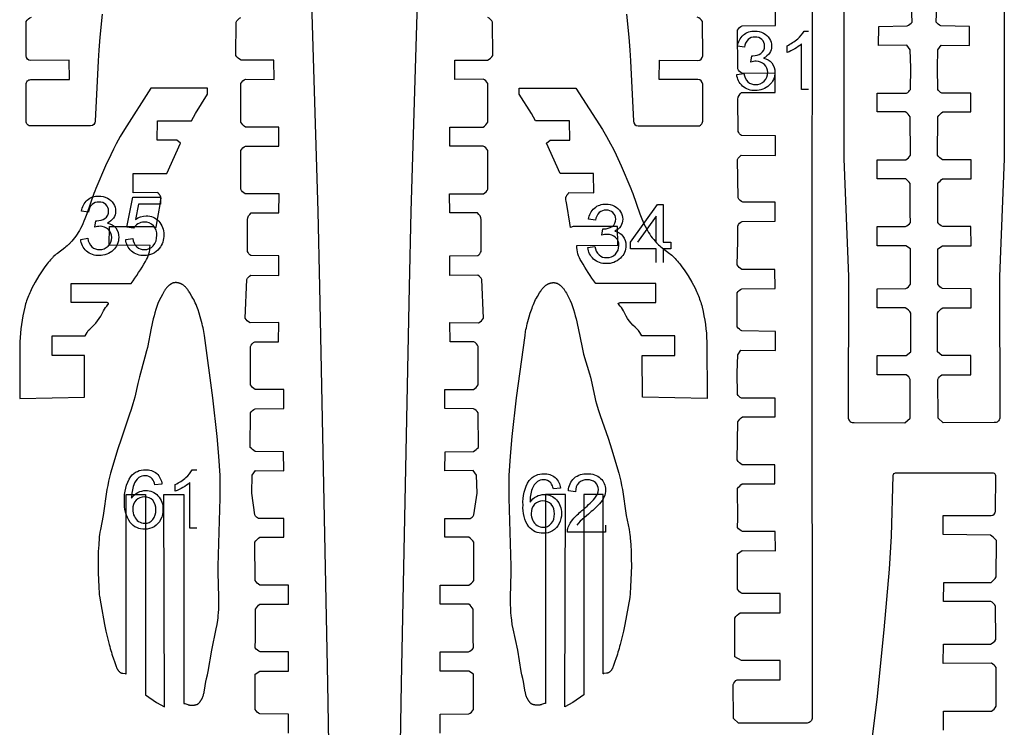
# Model space of a CAD drawing. Extents: x -306 to 77, y -230 to 818.
# Tile 14 of 15: x -97 to 71, y 624 to 745. Entities that reach past the tile are written whole.
import ezdxf

# ---------------------------------------------------------------- set-up
doc = ezdxf.new("R2010")
doc.units = 0
doc.layers.add('LAYER_1', color=18, linetype='CONTINUOUS')
doc.layers.add('LETTERS', color=1, linetype='CONTINUOUS')

msp = doc.modelspace()

# ---------------------------------------------------------------- linework, layer by layer
at = {"layer": 'LAYER_1'}
for points in [[(43.63, 773.56), (43.57, 721.3), (44.38, 701.19), (44.33, 676.98)], [(70.95, 773.56), (71.01, 721.3), (70.2, 701.19), (70.25, 676.98)], [(-48.06, 766.81), (-46.41, 712.32), (-46.12, 699.42), (-44.75, 631.63), (-44.52, 617.88)], [(-28.84, 766.81), (-30.49, 712.32), (-30.78, 699.42), (-32.15, 631.63), (-32.38, 617.88)], [(38.15, 751.56), (38.15, 736.46), (38.1, 721.1), (38.1, 695.02), (38.1, 669.04), (38.15, 648.78), (38.14, 625.6)]]:
    msp.add_lwpolyline(points, dxfattribs=at)
for points in [[(44.33, 676.98, 0.415187), (45.32, 676.19), (54.02, 676.16), (54.89, 676.98), (54.91, 683.57, 0.198737), (54.25, 684.37), (49.27, 684.37), (49.28, 687.65), (54.25, 687.65), (55.01, 688.3), (55.01, 694.91, 0.155397), (54.08, 695.8), (49.24, 695.82), (49.25, 699.1), (54.15, 699.12, 0.142654), (54.95, 699.88), (54.96, 701.72), (54.96, 705.91), (54.14, 706.46), (49.24, 706.44), (49.27, 709.73), (54.09, 709.73, 0.154315), (54.95, 710.44), (54.91, 711.97), (54.92, 717.07, 0.074199), (54.15, 717.89), (49.24, 717.89), (49.25, 721.15), (54.14, 721.15, 0.122314), (54.99, 721.97), (54.92, 728.5, 0.119138), (54.07, 729.35), (49.28, 729.34), (49.29, 732.55), (54.28, 732.54, 0.163905), (54.95, 733.19), (55.02, 736.87), (54.92, 739.97), (54.36, 740.77), (49.52, 740.7), (49.55, 743.95), (54.42, 744.04, 0.076105), (55.25, 744.72), (55, 750.54, 0.150559)], [(70.25, 676.98, -0.414324), (69.25, 676.19), (60.56, 676.16), (59.69, 676.98), (59.67, 683.57, -0.198751), (60.33, 684.37), (65.31, 684.37), (65.3, 687.65), (60.33, 687.65), (59.57, 688.3), (59.57, 694.91, -0.155711), (60.5, 695.8), (65.34, 695.82), (65.33, 699.1), (60.43, 699.12, -0.142623), (59.63, 699.88), (59.62, 701.72), (59.62, 705.91), (60.44, 706.46), (65.34, 706.44), (65.31, 709.73), (60.49, 709.73, -0.15401), (59.63, 710.44), (59.67, 711.97), (59.66, 717.07, -0.073843), (60.43, 717.89), (65.34, 717.89), (65.33, 721.15), (60.44, 721.15, -0.122152), (59.59, 721.97), (59.66, 728.5, -0.118825), (60.51, 729.35), (65.3, 729.34), (65.29, 732.55), (60.3, 732.54, -0.164146), (59.63, 733.19), (59.56, 736.87), (59.66, 739.97), (60.22, 740.77), (65.06, 740.7), (65.03, 743.95), (60.16, 744.04, -0.076252), (59.33, 744.72), (59.58, 750.54, -0.150903)], [(38.14, 625.6, -0.414271), (37.14, 624.81), (25.55, 624.78), (24.67, 625.6), (24.65, 631.4, -0.198777), (25.32, 632.21), (32.66, 632.2), (32.65, 635.48), (26.08, 635.48), (24.93, 636.14), (24.93, 642.74, -0.155986), (25.86, 643.63), (32.7, 643.66), (32.69, 646.94), (26.18, 646.95, -0.142929), (25.38, 647.71), (25.37, 649.56), (25.37, 653.74), (26.18, 654.29), (31.85, 654.27), (31.82, 657.57), (26.23, 657.57, -0.154008), (25.38, 658.27), (25.41, 659.8), (25.4, 664.9, -0.073936), (26.17, 665.73), (31.78, 665.72), (31.77, 668.98), (26.18, 668.98, -0.122556), (25.34, 669.8), (25.41, 676.33, -0.118817), (26.26, 677.18), (31.82, 677.17), (31.8, 680.39), (26.05, 680.37, -0.164085), (25.37, 681.02), (25.31, 684.71), (25.41, 687.8), (25.97, 688.6), (31.87, 688.54), (31.85, 691.78), (26.13, 691.87, -0.076228), (25.31, 692.55), (25.33, 698.38, -0.150851), (26.13, 699.09), (31.8, 699.14), (31.79, 702.39), (26.14, 702.36, -0.108575), (25.32, 703.17), (25.44, 707.24), (25.41, 709.8, -0.205309), (26.17, 710.62), (31.83, 710.63), (31.84, 713.92), (26.3, 713.88, -0.154317), (25.47, 714.66), (25.35, 721.21, -0.119216), (26.03, 721.94), (31.87, 721.89), (31.87, 725.26), (26.07, 725.3, -0.131714), (25.48, 726), (25.43, 731.52, -0.181785), (26.05, 732.65), (31.83, 732.65), (31.82, 735.95), (26.16, 735.94, -0.15413), (25.44, 736.72), (25.39, 743.35, -0.150653), (26.18, 744.09), (31.86, 744.1), (31.87, 747.35)], [(-83.29, 746.05), (-83.7, 742.13), (-83.88, 739.89), (-83.97, 738.1), (-84.48, 727.74, -0.386036), (-85.26, 726.97), (-95.46, 726.94, -0.42858), (-96.32, 727.75), (-96.32, 734.06, -0.414263), (-95.5, 734.87), (-88.87, 734.91), (-88.92, 738.17), (-95.5, 738.14, -0.414113), (-96.32, 738.96), (-96.31, 744.8, -0.151051), (-95.4, 745.55)], [(-51.4, 623.06), (-51.41, 626.34), (-56.32, 626.35, -0.142496), (-57.12, 627.11), (-57.13, 628.96), (-57.13, 633.14), (-56.31, 633.69), (-51.41, 633.67), (-51.44, 636.97), (-56.26, 636.97, -0.154119), (-57.11, 637.67), (-57.08, 639.2), (-57.09, 644.3, -0.074278), (-56.32, 645.13), (-51.4, 645.12), (-51.42, 648.38), (-56.31, 648.38, -0.122085), (-57.15, 649.2), (-57.17, 655.73, -0.11869), (-56.31, 656.58), (-52.21, 656.57), (-52.22, 659.79), (-56.53, 659.77, -0.1639), (-57.2, 660.42), (-57.72, 664.11), (-57.62, 667.2), (-57.06, 668), (-52.23, 667.94), (-52.25, 671.18), (-57.13, 671.27, -0.076338), (-57.95, 671.95), (-57.93, 677.85, -0.150978), (-57.13, 678.57), (-52.22, 678.62), (-52.24, 681.87), (-57.12, 681.83, -0.108133), (-57.94, 682.65), (-57.9, 686.64), (-57.93, 689.2, -0.205195), (-57.17, 690.02), (-53.11, 690.03), (-53.1, 693.32), (-57.99, 693.28, -0.154368), (-58.83, 694.06), (-58.56, 700.69, -0.119228), (-57.88, 701.41), (-53.07, 701.37), (-53.07, 704.74), (-57.84, 704.77, -0.132045), (-58.43, 705.48), (-58.44, 710.92, -0.181575), (-57.83, 712.05), (-53.07, 712.05), (-53.04, 715.35), (-58.86, 715.34, -0.153988), (-59.58, 716.12), (-59.55, 722.75, -0.150584), (-58.76, 723.49), (-53.09, 723.5), (-53.08, 726.75), (-58.79, 726.75, -0.142511), (-59.55, 727.58), (-59.55, 734.19, -0.150821), (-58.76, 734.95), (-53.9, 734.91), (-53.91, 738.2), (-59.53, 738.2, -0.137073), (-60.42, 738.98), (-60.39, 744.67, -0.194869), (-59.55, 745.51)], [(-25.5, 623.06), (-25.49, 626.34), (-20.58, 626.35, 0.142812), (-19.78, 627.11), (-19.77, 628.96), (-19.77, 633.14), (-20.59, 633.69), (-25.49, 633.67), (-25.46, 636.97), (-20.64, 636.97, 0.153896), (-19.79, 637.67), (-19.82, 639.2), (-19.81, 644.3, 0.073916), (-20.58, 645.13), (-25.5, 645.12), (-25.48, 648.38), (-20.59, 648.38, 0.122384), (-19.75, 649.2), (-19.74, 655.73, 0.118963), (-20.59, 656.58), (-24.69, 656.57), (-24.68, 659.79), (-20.37, 659.77, 0.164352), (-19.7, 660.42), (-19.18, 664.11), (-19.28, 667.2), (-19.84, 668), (-24.67, 667.94), (-24.65, 671.18), (-19.77, 671.27, 0.076039), (-18.95, 671.95), (-18.97, 677.85, 0.150534), (-19.77, 678.57), (-24.68, 678.62), (-24.66, 681.87), (-19.78, 681.83, 0.108442), (-18.96, 682.65), (-19, 686.64), (-18.98, 689.2, 0.205517), (-19.73, 690.02), (-23.79, 690.03), (-23.8, 693.32), (-18.91, 693.28, 0.154503), (-18.08, 694.06), (-18.34, 700.69, 0.119147), (-19.03, 701.41), (-23.83, 701.37), (-23.83, 704.74), (-19.06, 704.77, 0.13171), (-18.47, 705.48), (-18.46, 710.92, 0.18166), (-19.07, 712.05), (-23.83, 712.05), (-23.86, 715.35), (-18.04, 715.34, 0.15402), (-17.32, 716.12), (-17.35, 722.75, 0.150511), (-18.14, 723.49), (-23.81, 723.5), (-23.82, 726.75), (-18.11, 726.75, 0.142902), (-17.35, 727.58), (-17.35, 734.19, 0.1508), (-18.14, 734.95), (-23, 734.91), (-22.99, 738.2), (-17.37, 738.2, 0.136687), (-16.48, 738.98), (-16.51, 744.67, 0.195232), (-17.35, 745.51)], [(6.39, 746.05), (6.8, 742.13), (6.97, 739.89), (7.07, 738.1), (7.58, 727.74, 0.386306), (8.36, 726.97), (18.56, 726.94, 0.428172), (19.42, 727.75), (19.42, 734.06, 0.414064), (18.6, 734.87), (11.97, 734.91), (12.02, 738.17), (18.6, 738.14, 0.414006), (19.42, 738.96), (19.41, 744.8, 0.150876), (18.5, 745.55)], [(-88.61, 696.76), (-88.6, 700), (-78.33, 699.99, 0.025583), (-75.88, 703.78, 0.144368), (-75.11, 706.48), (-82.1, 706.52), (-82.06, 709.72), (-74.46, 709.73), (-74.04, 709.58), (-73.93, 710.33), (-73.37, 713.49), (-73.29, 714.05), (-73.25, 714.32), (-73.22, 714.6), (-73.22, 714.6), (-73.22, 714.61), (-73.22, 714.61), (-73.22, 714.62), (-73.22, 714.63), (-73.22, 714.63), (-73.22, 714.64), (-73.22, 714.64), (-73.22, 714.65), (-73.22, 714.66), (-73.23, 714.67), (-73.23, 714.68), (-73.23, 714.7), (-73.24, 714.71), (-73.24, 714.73), (-73.24, 714.74), (-73.25, 714.76), (-73.26, 714.77), (-73.26, 714.79), (-73.27, 714.82), (-73.29, 714.85), (-73.3, 714.89), (-73.32, 714.92), (-73.34, 714.95), (-73.38, 715.02), (-73.42, 715.09), (-73.47, 715.16), (-73.51, 715.23), (-73.56, 715.29), (-73.6, 715.35), (-73.65, 715.41), (-73.69, 715.46), (-73.73, 715.51), (-73.74, 715.52), (-73.76, 715.54), (-77.99, 715.52), (-77.97, 718.81), (-72.25, 718.81), (-69.91, 723.99), (-70.52, 724.52), (-73.89, 724.5), (-73.83, 727.82), (-68.02, 727.82), (-67.35, 729.09), (-65.26, 732.36), (-65.26, 733.38), (-74.96, 733.38), (-79.49, 726.31), (-80.2, 725.11), (-80.88, 723.89), (-81.36, 722.95), (-81.83, 722.01), (-82.7, 720.1), (-84.35, 716.23), (-84.52, 715.81), (-84.69, 715.38), (-85.9, 711.91), (-86.23, 711.05), (-86.41, 710.63), (-86.59, 710.21), (-86.79, 709.8), (-87, 709.39), (-87.18, 709.06), (-87.38, 708.74), (-87.58, 708.42), (-87.79, 708.11), (-88.01, 707.81), (-88.25, 707.51), (-88.49, 707.22), (-88.74, 706.94), (-88.82, 706.85), (-88.92, 706.76), (-89.01, 706.67), (-89.1, 706.58), (-89.3, 706.41), (-89.49, 706.24), (-89.7, 706.08), (-90.94, 705.15), (-91.14, 704.99), (-91.34, 704.82), (-91.54, 704.65), (-91.63, 704.56), (-91.72, 704.47), (-91.81, 704.38), (-91.9, 704.29), (-92.11, 704.06), (-92.31, 703.82), (-92.51, 703.58), (-92.7, 703.34), (-93.08, 702.84), (-93.44, 702.33), (-93.78, 701.81), (-94.12, 701.28), (-94.76, 700.21), (-95.05, 699.69), (-95.32, 699.18), (-95.57, 698.65), (-95.69, 698.39), (-95.8, 698.13), (-95.91, 697.86), (-96.02, 697.59), (-96.11, 697.32), (-96.21, 697.05), (-96.3, 696.77), (-96.38, 696.49), (-96.46, 696.21), (-96.53, 695.92), (-96.7, 695.2), (-96.85, 694.46), (-96.98, 693.72), (-97.09, 692.98), (-97.18, 692.23), (-97.26, 691.49), (-97.31, 690.74), (-97.35, 690), (-97.4, 680.32), (-86.33, 680.52), (-86.29, 687.69), (-91.86, 687.68), (-91.84, 691.01), (-86.21, 691.01, -0.078749), (-85.43, 692.2, 0.120627), (-83.09, 695.29, -0.042822), (-82.3, 696.4), (-82.29, 696.41), (-82.28, 696.42), (-82.27, 696.43), (-82.26, 696.44), (-82.25, 696.45), (-82.24, 696.46), (-82.24, 696.46), (-82.23, 696.47), (-82.23, 696.47), (-82.23, 696.48), (-82.22, 696.48), (-82.22, 696.49), (-82.22, 696.49), (-82.21, 696.5), (-82.21, 696.5), (-82.21, 696.5), (-82.21, 696.51), (-82.21, 696.51), (-82.2, 696.52), (-82.2, 696.52), (-82.2, 696.52), (-82.2, 696.52), (-82.2, 696.53), (-82.2, 696.53), (-82.2, 696.53), (-82.2, 696.53), (-82.2, 696.53), (-82.2, 696.54), (-82.2, 696.54), (-82.2, 696.54), (-82.2, 696.54), (-82.2, 696.54), (-82.2, 696.54), (-82.2, 696.55), (-82.2, 696.55), (-82.2, 696.55), (-82.2, 696.55), (-82.2, 696.55), (-82.2, 696.55), (-82.2, 696.56), (-82.2, 696.56), (-82.2, 696.56), (-82.2, 696.56), (-82.2, 696.56), (-82.2, 696.56), (-82.2, 696.56), (-82.2, 696.57), (-82.2, 696.57), (-82.2, 696.57), (-82.2, 696.57), (-82.2, 696.57), (-82.2, 696.57), (-82.2, 696.58), (-82.2, 696.58), (-82.2, 696.58), (-82.2, 696.58), (-82.21, 696.58), (-82.21, 696.58), (-82.21, 696.58), (-82.21, 696.59), (-82.21, 696.59), (-82.21, 696.59), (-82.21, 696.59), (-82.21, 696.59), (-82.21, 696.59), (-82.21, 696.59), (-82.22, 696.6), (-82.22, 696.6), (-82.22, 696.6), (-82.22, 696.6), (-82.22, 696.61), (-82.23, 696.61), (-82.23, 696.61), (-82.23, 696.61), (-82.24, 696.62), (-82.24, 696.62), (-82.24, 696.62), (-82.25, 696.62), (-82.25, 696.62), (-82.26, 696.63), (-82.26, 696.63), (-82.27, 696.64), (-82.28, 696.64), (-82.29, 696.65), (-82.3, 696.65), (-82.32, 696.66), (-82.4, 696.69), (-82.44, 696.71), (-82.46, 696.72), (-82.48, 696.72), (-82.5, 696.73), (-82.51, 696.74), (-82.52, 696.74), (-82.52, 696.75), (-82.53, 696.75), (-82.54, 696.76), (-82.55, 696.76), (-88.61, 696.76)], [(11.4, 696.76), (11.39, 700), (1.12, 699.99, -0.025583), (-1.33, 703.78, -0.144368), (-2.1, 706.48), (4.89, 706.52), (4.85, 709.72), (-2.75, 709.73), (-3.17, 709.58), (-3.28, 710.33), (-3.84, 713.49), (-3.92, 714.05), (-3.96, 714.32), (-3.99, 714.6), (-3.99, 714.6), (-3.99, 714.61), (-3.99, 714.61), (-3.99, 714.62), (-3.99, 714.63), (-3.99, 714.63), (-3.99, 714.64), (-3.99, 714.64), (-3.99, 714.65), (-3.99, 714.66), (-3.98, 714.67), (-3.98, 714.68), (-3.98, 714.7), (-3.97, 714.71), (-3.97, 714.73), (-3.97, 714.74), (-3.96, 714.76), (-3.95, 714.77), (-3.95, 714.79), (-3.94, 714.82), (-3.92, 714.85), (-3.91, 714.89), (-3.89, 714.92), (-3.87, 714.95), (-3.83, 715.02), (-3.79, 715.09), (-3.74, 715.16), (-3.7, 715.23), (-3.65, 715.29), (-3.61, 715.35), (-3.56, 715.41), (-3.52, 715.46), (-3.48, 715.51), (-3.47, 715.52), (-3.45, 715.54), (0.78, 715.52), (0.76, 718.81), (-4.96, 718.81), (-7.3, 723.99), (-6.69, 724.52), (-3.32, 724.5), (-3.38, 727.82), (-9.19, 727.82), (-9.86, 729.09), (-11.95, 732.36), (-11.95, 733.38), (-2.25, 733.38), (2.28, 726.31), (2.99, 725.11), (3.67, 723.89), (4.15, 722.95), (4.61, 722.01), (5.49, 720.1), (7.14, 716.23), (7.31, 715.81), (7.48, 715.38), (8.69, 711.91), (9.02, 711.05), (9.2, 710.63), (9.38, 710.21), (9.58, 709.8), (9.79, 709.39), (9.97, 709.06), (10.17, 708.74), (10.37, 708.42), (10.58, 708.11), (10.8, 707.81), (11.04, 707.51), (11.28, 707.22), (11.53, 706.94), (11.61, 706.85), (11.71, 706.76), (11.8, 706.67), (11.89, 706.58), (12.09, 706.41), (12.28, 706.24), (12.49, 706.08), (13.73, 705.15), (13.93, 704.99), (14.13, 704.82), (14.33, 704.65), (14.42, 704.56), (14.51, 704.47), (14.6, 704.38), (14.69, 704.29), (14.9, 704.06), (15.1, 703.82), (15.3, 703.58), (15.49, 703.34), (15.87, 702.84), (16.23, 702.33), (16.57, 701.81), (16.91, 701.28), (17.55, 700.21), (17.84, 699.69), (18.11, 699.18), (18.36, 698.65), (18.48, 698.39), (18.59, 698.13), (18.7, 697.86), (18.81, 697.59), (18.9, 697.32), (19, 697.05), (19.09, 696.77), (19.17, 696.49), (19.25, 696.21), (19.32, 695.92), (19.49, 695.2), (19.64, 694.46), (19.77, 693.72), (19.88, 692.98), (19.97, 692.23), (20.05, 691.49), (20.1, 690.74), (20.14, 690), (20.19, 680.32), (9.12, 680.52), (9.08, 687.69), (14.65, 687.68), (14.63, 691.01), (9, 691.01, 0.078749), (8.22, 692.2, -0.120627), (5.88, 695.29, 0.042822), (5.09, 696.4), (5.08, 696.41), (5.07, 696.42), (5.06, 696.43), (5.05, 696.44), (5.04, 696.45), (5.03, 696.46), (5.03, 696.46), (5.02, 696.47), (5.02, 696.47), (5.02, 696.48), (5.01, 696.48), (5.01, 696.49), (5.01, 696.49), (5, 696.5), (5, 696.5), (5, 696.5), (5, 696.51), (5, 696.51), (4.99, 696.52), (4.99, 696.52), (4.99, 696.52), (4.99, 696.52), (4.99, 696.53), (4.99, 696.53), (4.99, 696.53), (4.99, 696.53), (4.99, 696.53), (4.99, 696.54), (4.99, 696.54), (4.99, 696.54), (4.99, 696.54), (4.99, 696.54), (4.99, 696.54), (4.99, 696.55), (4.99, 696.55), (4.99, 696.55), (4.99, 696.55), (4.99, 696.55), (4.99, 696.55), (4.99, 696.56), (4.99, 696.56), (4.99, 696.56), (4.99, 696.56), (4.99, 696.56), (4.99, 696.56), (4.99, 696.56), (4.99, 696.57), (4.99, 696.57), (4.99, 696.57), (4.99, 696.57), (4.99, 696.57), (4.99, 696.57), (4.99, 696.58), (4.99, 696.58), (4.99, 696.58), (4.99, 696.58), (4.99, 696.58), (5, 696.58), (5, 696.58), (5, 696.59), (5, 696.59), (5, 696.59), (5, 696.59), (5, 696.59), (5, 696.59), (5, 696.59), (5, 696.6), (5.01, 696.6), (5.01, 696.6), (5.01, 696.6), (5.01, 696.61), (5.02, 696.61), (5.02, 696.61), (5.02, 696.61), (5.03, 696.62), (5.03, 696.62), (5.03, 696.62), (5.04, 696.62), (5.04, 696.62), (5.05, 696.63), (5.05, 696.63), (5.06, 696.64), (5.07, 696.64), (5.08, 696.65), (5.09, 696.65), (5.11, 696.66), (5.19, 696.69), (5.23, 696.71), (5.25, 696.72), (5.27, 696.72), (5.29, 696.73), (5.3, 696.74), (5.31, 696.74), (5.31, 696.75), (5.32, 696.75), (5.33, 696.76), (5.34, 696.76), (11.4, 696.76)], [(-69.31, 628.17), (-69.23, 628.15), (-69.16, 628.12), (-68.65, 627.95), (-68.58, 627.93), (-68.51, 627.91), (-68.43, 627.9), (-68.39, 627.89), (-68.36, 627.88), (-68.32, 627.87), (-68.28, 627.87), (-68.25, 627.87), (-68.21, 627.86), (-68.17, 627.86), (-68.13, 627.86), (-67.87, 627.86), (-67.78, 627.86), (-67.69, 627.87), (-67.6, 627.87), (-67.51, 627.88), (-67.47, 627.89), (-67.43, 627.9), (-67.38, 627.9), (-67.34, 627.91), (-67.3, 627.92), (-67.25, 627.93), (-67.21, 627.95), (-67.17, 627.96), (-67.13, 627.97), (-67.11, 627.98), (-67.09, 627.99), (-67.07, 628), (-67.05, 628.01), (-67.03, 628.01), (-67.01, 628.02), (-66.99, 628.03), (-66.98, 628.04), (-66.96, 628.05), (-66.94, 628.06), (-66.92, 628.08), (-66.91, 628.09), (-66.89, 628.1), (-66.87, 628.11), (-66.85, 628.12), (-66.84, 628.14), (-66.82, 628.15), (-66.81, 628.17), (-66.76, 628.21), (-66.71, 628.26), (-66.66, 628.31), (-66.61, 628.36), (-66.57, 628.42), (-66.53, 628.47), (-66.49, 628.52), (-66.45, 628.58), (-66.41, 628.64), (-66.37, 628.69), (-66.34, 628.75), (-66.3, 628.81), (-66.27, 628.87), (-66.24, 628.93), (-66.21, 628.99), (-66.18, 629.06), (-66.15, 629.12), (-66.13, 629.18), (-66.07, 629.31), (-66.03, 629.45), (-65.98, 629.58), (-65.95, 629.72), (-65.91, 629.86), (-65.87, 630), (-65.84, 630.15), (-65.79, 630.43), (-65.55, 631.9), (-65.49, 632.18), (-65.46, 632.32), (-65.43, 632.45), (-65.29, 633.04), (-65.17, 633.64), (-64.56, 637.25), (-63.78, 640.93), (-63.64, 641.68), (-63.53, 642.42), (-63.48, 642.79), (-63.44, 643.17), (-63.4, 643.7), (-63.36, 644.22), (-63.33, 645.28), (-63.33, 646.34), (-63.44, 650.58), (-63.44, 651.64), (-63.09, 663.28), (-63.09, 665.22), (-63.13, 667.15), (-63.21, 668.82), (-63.32, 670.48), (-63.61, 673.8), (-64.36, 680.42), (-65.81, 691.1), (-65.92, 691.77), (-65.98, 692.1), (-66.04, 692.43), (-66.11, 692.75), (-66.19, 693.08), (-66.52, 694.29), (-66.7, 694.89), (-66.9, 695.49), (-67.01, 695.79), (-67.12, 696.08), (-67.24, 696.37), (-67.36, 696.66), (-67.49, 696.94), (-67.63, 697.23), (-67.78, 697.5), (-67.93, 697.77), (-68.3, 698.39), (-68.4, 698.55), (-68.5, 698.7), (-68.6, 698.85), (-68.71, 698.99), (-68.77, 699.06), (-68.82, 699.13), (-68.88, 699.2), (-68.94, 699.27), (-69, 699.33), (-69.06, 699.4), (-69.13, 699.46), (-69.19, 699.52), (-69.26, 699.58), (-69.33, 699.63), (-69.39, 699.69), (-69.47, 699.74), (-69.54, 699.79), (-69.58, 699.81), (-69.61, 699.83), (-69.65, 699.85), (-69.69, 699.88), (-69.73, 699.9), (-69.77, 699.92), (-69.81, 699.94), (-69.85, 699.96), (-69.9, 699.98), (-69.94, 700), (-69.99, 700.01), (-70.04, 700.03), (-70.09, 700.05), (-70.13, 700.06), (-70.18, 700.07), (-70.23, 700.09), (-70.28, 700.1), (-70.33, 700.11), (-70.38, 700.11), (-70.43, 700.12), (-70.48, 700.13), (-70.53, 700.13), (-70.58, 700.14), (-70.63, 700.14), (-70.68, 700.14), (-70.73, 700.14), (-70.78, 700.14), (-70.83, 700.14), (-70.88, 700.13), (-70.93, 700.12), (-70.97, 700.12), (-71.02, 700.11), (-71.07, 700.1), (-71.09, 700.09), (-71.12, 700.09), (-71.14, 700.08), (-71.16, 700.07), (-71.19, 700.06), (-71.21, 700.06), (-71.23, 700.05), (-71.25, 700.04), (-71.28, 700.03), (-71.3, 700.02), (-71.35, 699.99), (-71.4, 699.97), (-71.45, 699.94), (-71.5, 699.91), (-71.55, 699.88), (-71.6, 699.85), (-71.65, 699.82), (-71.69, 699.79), (-71.74, 699.76), (-71.79, 699.72), (-71.83, 699.69), (-71.88, 699.65), (-71.92, 699.61), (-71.96, 699.57), (-72, 699.54), (-72.05, 699.5), (-72.13, 699.41), (-72.21, 699.33), (-72.28, 699.24), (-72.36, 699.15), (-72.43, 699.06), (-72.5, 698.96), (-72.57, 698.86), (-72.63, 698.76), (-72.7, 698.66), (-72.76, 698.56), (-72.88, 698.35), (-73, 698.13), (-73.54, 697.06, 0.054994), (-74.77, 692.87), (-74.9, 692.33), (-75.56, 689.03), (-75.69, 688.49), (-75.98, 687.38), (-76.93, 684.05), (-77.21, 682.89), (-77.73, 680.55), (-77.88, 679.97), (-78.03, 679.4), (-78.33, 678.42), (-78.65, 677.44), (-80.01, 673.51), (-80.66, 671.54), (-81.48, 668.88), (-81.86, 667.54), (-82.03, 666.86), (-82.19, 666.18), (-82.34, 665.46), (-82.48, 664.73), (-83.14, 660.32), (-83.6, 657.93), (-83.68, 657.45), (-83.75, 656.97), (-83.78, 656.73), (-83.8, 656.49), (-83.89, 655.31), (-83.95, 654.12), (-83.98, 652.92), (-83.99, 651.72), (-83.98, 650.52), (-83.94, 649.32), (-83.88, 648.13), (-83.8, 646.95), (-83.78, 646.73), (-83.75, 646.5), (-83.52, 645.18), (-82.89, 641.67), (-82.65, 640.52), (-82.38, 639.37), (-82.07, 638.22, 0.020889), (-81.3, 635.62), (-81.25, 635.48), (-80.96, 634.62), (-80.91, 634.48), (-80.85, 634.34), (-80.82, 634.28), (-80.79, 634.21), (-80.76, 634.14), (-80.72, 634.08), (-80.69, 634.02), (-80.65, 633.96), (-80.61, 633.9), (-80.59, 633.87), (-80.57, 633.84), (-80.55, 633.81), (-80.53, 633.78), (-80.5, 633.75), (-80.48, 633.72), (-80.46, 633.7), (-80.43, 633.67), (-80.41, 633.65), (-80.39, 633.62), (-80.36, 633.6), (-80.33, 633.57), (-80.31, 633.55), (-80.28, 633.52), (-80.27, 633.51), (-80.25, 633.5), (-80.24, 633.49), (-80.22, 633.48), (-80.21, 633.47), (-80.19, 633.46), (-80.18, 633.45), (-80.16, 633.44), (-80.15, 633.44), (-80.13, 633.43), (-80.11, 633.42), (-80.1, 633.41), (-80.08, 633.41), (-80.06, 633.4), (-80.03, 633.39), (-80, 633.38), (-79.96, 633.36), (-79.93, 633.35), (-79.89, 633.35), (-79.86, 633.34), (-79.82, 633.33), (-79.75, 633.32), (-79.37, 633.26), (-79.3, 633.25), (-79.26, 633.24), (-79.23, 633.23), (-79.19, 633.23), (-79.16, 633.22), (-79.16, 663.89), (-75.89, 663.89), (-75.89, 629.65), (-74, 628.32), (-72.62, 627.55), (-72.73, 663.91), (-69.31, 663.89), (-69.31, 628.17)], [(-7.47, 628.17), (-7.54, 628.15), (-7.62, 628.12), (-8.13, 627.95), (-8.2, 627.93), (-8.27, 627.91), (-8.35, 627.9), (-8.39, 627.89), (-8.42, 627.88), (-8.46, 627.87), (-8.5, 627.87), (-8.53, 627.87), (-8.57, 627.86), (-8.61, 627.86), (-8.65, 627.86), (-8.91, 627.86), (-9, 627.86), (-9.09, 627.87), (-9.18, 627.87), (-9.27, 627.88), (-9.31, 627.89), (-9.35, 627.9), (-9.4, 627.9), (-9.44, 627.91), (-9.48, 627.92), (-9.53, 627.93), (-9.57, 627.95), (-9.61, 627.96), (-9.65, 627.97), (-9.67, 627.98), (-9.69, 627.99), (-9.71, 628), (-9.73, 628.01), (-9.75, 628.01), (-9.77, 628.02), (-9.79, 628.03), (-9.8, 628.04), (-9.82, 628.05), (-9.84, 628.06), (-9.86, 628.08), (-9.87, 628.09), (-9.89, 628.1), (-9.91, 628.11), (-9.93, 628.12), (-9.94, 628.14), (-9.96, 628.15), (-9.97, 628.17), (-10.02, 628.21), (-10.07, 628.26), (-10.12, 628.31), (-10.17, 628.36), (-10.21, 628.42), (-10.25, 628.47), (-10.29, 628.52), (-10.33, 628.58), (-10.37, 628.64), (-10.41, 628.69), (-10.44, 628.75), (-10.48, 628.81), (-10.51, 628.87), (-10.54, 628.93), (-10.57, 628.99), (-10.6, 629.06), (-10.63, 629.12), (-10.65, 629.18), (-10.71, 629.31), (-10.75, 629.45), (-10.8, 629.58), (-10.83, 629.72), (-10.87, 629.86), (-10.91, 630), (-10.94, 630.15), (-10.99, 630.43), (-11.23, 631.9), (-11.29, 632.18), (-11.32, 632.32), (-11.35, 632.45), (-11.49, 633.04), (-11.61, 633.64), (-12.22, 637.25), (-13, 640.93), (-13.14, 641.68), (-13.25, 642.42), (-13.3, 642.79), (-13.34, 643.17), (-13.38, 643.7), (-13.42, 644.22), (-13.45, 645.28), (-13.45, 646.34), (-13.34, 650.58), (-13.34, 651.64), (-13.69, 663.28), (-13.69, 665.22), (-13.65, 667.15), (-13.57, 668.82), (-13.46, 670.48), (-13.17, 673.8), (-12.42, 680.42), (-10.97, 691.1), (-10.86, 691.77), (-10.8, 692.1), (-10.74, 692.43), (-10.67, 692.75), (-10.59, 693.08), (-10.26, 694.29), (-10.08, 694.89), (-9.88, 695.49), (-9.77, 695.79), (-9.66, 696.08), (-9.54, 696.37), (-9.42, 696.66), (-9.29, 696.94), (-9.15, 697.23), (-9, 697.5), (-8.85, 697.77), (-8.48, 698.39), (-8.38, 698.55), (-8.28, 698.7), (-8.18, 698.85), (-8.07, 698.99), (-8.01, 699.06), (-7.96, 699.13), (-7.9, 699.2), (-7.84, 699.27), (-7.78, 699.33), (-7.72, 699.4), (-7.65, 699.46), (-7.59, 699.52), (-7.52, 699.58), (-7.45, 699.63), (-7.39, 699.69), (-7.31, 699.74), (-7.24, 699.79), (-7.2, 699.81), (-7.17, 699.83), (-7.13, 699.85), (-7.09, 699.88), (-7.05, 699.9), (-7.01, 699.92), (-6.97, 699.94), (-6.93, 699.96), (-6.88, 699.98), (-6.84, 700), (-6.79, 700.01), (-6.74, 700.03), (-6.69, 700.05), (-6.65, 700.06), (-6.6, 700.07), (-6.55, 700.09), (-6.5, 700.1), (-6.45, 700.11), (-6.4, 700.11), (-6.35, 700.12), (-6.3, 700.13), (-6.25, 700.13), (-6.2, 700.14), (-6.15, 700.14), (-6.1, 700.14), (-6.05, 700.14), (-6, 700.14), (-5.95, 700.14), (-5.9, 700.13), (-5.85, 700.12), (-5.81, 700.12), (-5.76, 700.11), (-5.71, 700.1), (-5.69, 700.09), (-5.66, 700.09), (-5.64, 700.08), (-5.62, 700.07), (-5.59, 700.06), (-5.57, 700.06), (-5.55, 700.05), (-5.53, 700.04), (-5.5, 700.03), (-5.48, 700.02), (-5.43, 699.99), (-5.38, 699.97), (-5.33, 699.94), (-5.28, 699.91), (-5.23, 699.88), (-5.18, 699.85), (-5.13, 699.82), (-5.09, 699.79), (-5.04, 699.76), (-4.99, 699.72), (-4.95, 699.69), (-4.9, 699.65), (-4.86, 699.61), (-4.82, 699.57), (-4.78, 699.54), (-4.73, 699.5), (-4.65, 699.41), (-4.57, 699.33), (-4.5, 699.24), (-4.42, 699.15), (-4.35, 699.06), (-4.28, 698.96), (-4.21, 698.86), (-4.15, 698.76), (-4.08, 698.66), (-4.02, 698.56), (-3.9, 698.35), (-3.78, 698.13), (-3.24, 697.06, -0.055083), (-2.01, 692.87), (-1.88, 692.33), (-1.22, 689.03), (-1.09, 688.49), (-0.94, 687.92), (0.08, 684.56), (0.23, 683.99), (0.37, 683.43), (0.97, 680.54), (1.11, 679.97), (1.25, 679.4), (1.54, 678.42), (1.86, 677.43), (3.23, 673.51), (3.88, 671.54), (4.7, 668.88), (5.08, 667.54), (5.25, 666.86), (5.41, 666.18), (5.56, 665.46), (5.7, 664.73), (6.36, 660.32), (6.82, 657.93), (6.9, 657.45), (6.97, 656.97), (7, 656.73), (7.02, 656.49), (7.11, 655.31), (7.17, 654.12), (7.2, 652.92), (7.22, 651.72), (7.2, 650.52), (7.16, 649.32), (7.1, 648.13), (7.02, 646.95), (7, 646.73), (6.97, 646.5), (6.94, 646.28), (6.11, 641.67), (5.87, 640.52), (5.6, 639.37), (5.29, 638.22, -0.021005), (4.52, 635.62), (4.47, 635.48), (4.18, 634.62), (4.13, 634.48), (4.07, 634.34), (4.04, 634.28), (4.01, 634.21), (3.98, 634.14), (3.94, 634.08), (3.91, 634.02), (3.87, 633.96), (3.83, 633.9), (3.81, 633.87), (3.79, 633.84), (3.77, 633.81), (3.75, 633.78), (3.72, 633.75), (3.7, 633.72), (3.68, 633.7), (3.65, 633.67), (3.63, 633.65), (3.61, 633.62), (3.58, 633.6), (3.55, 633.57), (3.53, 633.55), (3.5, 633.52), (3.49, 633.51), (3.47, 633.5), (3.46, 633.49), (3.44, 633.48), (3.43, 633.47), (3.41, 633.46), (3.4, 633.45), (3.38, 633.44), (3.37, 633.44), (3.35, 633.43), (3.33, 633.42), (3.32, 633.41), (3.3, 633.41), (3.28, 633.4), (3.25, 633.39), (3.22, 633.38), (3.18, 633.36), (3.15, 633.35), (3.11, 633.35), (3.08, 633.34), (3.04, 633.33), (2.97, 633.32), (2.59, 633.26), (2.52, 633.25), (2.48, 633.24), (2.45, 633.23), (2.41, 633.23), (2.38, 633.22), (2.38, 663.89), (-0.89, 663.89), (-0.89, 629.65), (-2.78, 628.32), (-4.16, 627.55), (-4.05, 663.91), (-7.47, 663.89), (-7.47, 628.17)], [(60.61, 623.59), (60.6, 626.84), (68.83, 626.84, 0.142571), (69.6, 627.67), (69.6, 634.28, 0.150767), (68.81, 635.04), (60.58, 635), (60.59, 638.3), (68.66, 638.3, 0.13685), (69.55, 639.07), (69.52, 644.76, 0.194865), (68.68, 645.61), (60.59, 645.6), (60.67, 648.86), (68.76, 648.86, 0.095909), (69.6, 649.82), (69.65, 656.05, 0.024529), (68.63, 656.96), (60.58, 657.03), (60.58, 660.28), (68.78, 660.31, 0.414137), (69.48, 661.05), (69.56, 667.11, 0.414042), (69.15, 667.52), (52.36, 667.52, 0.397408), (51.96, 667.13), (51.66, 656.78), (51.29, 651.11), (50.41, 640.74), (49.19, 628.82), (45.91, 602.55)]]:
    msp.add_lwpolyline(points, format="xyb", dxfattribs=at)
at = {"layer": 'LETTERS'}
for points in [[(25.25, 735.76), (26.46, 735.94, 0.157208), (27.17, 734.47, 0.190824), (28.45, 734.02, 0.207035), (29.96, 734.61, 0.206792), (30.55, 736.08, 0.21215), (29.99, 737.46, 0.201438), (28.56, 738.01, 0.06086), (27.67, 737.87), (27.81, 738.96), (28.01, 738.94, 0.150126), (29.39, 739.35, 0.267883), (30.01, 740.6, 0.212216), (29.55, 741.71, 0.201176), (28.38, 742.15, 0.194147), (27.19, 741.71, 0.171909), (26.58, 740.4), (25.37, 740.58, -0.176006), (26.38, 742.5, -0.185359), (28.33, 743.17, -0.121536), (29.82, 742.82, -0.143029), (30.85, 741.87, -0.137196), (31.21, 740.58, -0.148173), (30.87, 739.4, -0.143231), (29.85, 738.56, -0.172968), (31.24, 737.71, -0.174942), (31.76, 736.11, -0.2139), (30.81, 733.9, -0.199954), (28.41, 732.99, -0.190219), (26.24, 733.76, -0.194452), (25.25, 735.76)], [(37.54, 733.17), (36.33, 733.17), (36.33, 740.96, -0.056472), (35.16, 740.12, -0.043354), (33.86, 739.49), (33.86, 740.67, 0.072812), (35.67, 741.84, 0.094573), (36.76, 743.17), (37.54, 743.17)], [(-86.96, 707.54), (-85.76, 707.72, 0.157208), (-85.04, 706.24, 0.190824), (-83.76, 705.79, 0.207035), (-82.26, 706.39, 0.206792), (-81.66, 707.86, 0.21215), (-82.23, 709.24, 0.201438), (-83.66, 709.78, 0.06086), (-84.54, 709.65), (-84.4, 710.73), (-84.2, 710.72, 0.150126), (-82.82, 711.12, 0.267883), (-82.21, 712.37, 0.212216), (-82.66, 713.48, 0.201176), (-83.84, 713.92, 0.194147), (-85.03, 713.49, 0.171909), (-85.64, 712.18), (-86.84, 712.36, -0.176006), (-85.84, 714.27, -0.185359), (-83.88, 714.95, -0.121536), (-82.4, 714.6, -0.143029), (-81.36, 713.64, -0.137196), (-81, 712.35, -0.148173), (-81.35, 711.18, -0.143231), (-82.37, 710.33, -0.172968), (-80.97, 709.49, -0.174942), (-80.46, 707.88, -0.2139), (-81.41, 705.67, -0.199954), (-83.81, 704.77, -0.190219), (-85.98, 705.54, -0.194452), (-86.96, 707.54)], [(-79.25, 707.54), (-78.05, 707.66, 0.172827), (-77.39, 706.26, 0.19315), (-76.1, 705.79, 0.222694), (-74.55, 706.46, 0.190048), (-73.95, 708.23, 0.196067), (-74.52, 709.88, 0.214435), (-76.1, 710.49, 0.140394), (-77.19, 710.2, 0.122103), (-77.93, 709.47), (-79.07, 709.65), (-78.05, 714.77), (-73.29, 714.77), (-73.29, 713.56), (-77.06, 713.56), (-77.59, 710.95, -0.161043), (-75.76, 711.57, -0.21325), (-73.62, 710.67, -0.200352), (-72.75, 708.33, -0.172468), (-73.52, 705.98, -0.244519), (-76.1, 704.77, -0.190188), (-78.29, 705.53, -0.194762), (-79.25, 707.54)], [(-0.22, 706.16), (0.98, 706.34, 0.157208), (1.7, 704.87, 0.190824), (2.98, 704.41, 0.207035), (4.49, 705.01, 0.206792), (5.08, 706.48, 0.21215), (4.52, 707.86, 0.201438), (3.08, 708.4, 0.06086), (2.2, 708.27), (2.34, 709.35), (2.54, 709.34, 0.150126), (3.92, 709.75, 0.267883), (4.54, 711, 0.212216), (4.08, 712.11, 0.201176), (2.91, 712.55, 0.194147), (1.72, 712.11, 0.171909), (1.1, 710.8), (-0.1, 710.98, -0.176006), (0.91, 712.89, -0.185359), (2.86, 713.57, -0.121536), (4.34, 713.22, -0.143029), (5.38, 712.26, -0.137196), (5.74, 710.98, -0.148173), (5.4, 709.8, -0.143231), (4.38, 708.96, -0.172968), (5.77, 708.11, -0.174942), (6.28, 706.51, -0.2139), (5.34, 704.3, -0.199954), (2.94, 703.39, -0.190219), (0.76, 704.16, -0.194452), (-0.22, 706.16)], [(-73.07, 665.66), (-74.27, 665.54, 0.126501), (-74.73, 666.59, 0.214441), (-75.96, 667.11, 0.155606), (-77.02, 666.78, 0.132823), (-77.9, 665.56, 0.091829), (-78.25, 663.26, -0.131952), (-77.17, 664.25, -0.119806), (-75.83, 664.58, -0.213787), (-73.75, 663.68, -0.199696), (-72.89, 661.35, -0.118427), (-73.29, 659.61, -0.143669), (-74.4, 658.38, -0.139573), (-76, 657.95, -0.230165), (-78.49, 659.08, -0.173379), (-79.45, 662.79, -0.167201), (-78.39, 666.99, -0.237815), (-75.89, 668.13, -0.187038), (-73.96, 667.48, -0.188201), (-73.07, 665.66)], [(-67.1, 658.13), (-68.31, 658.13), (-68.31, 665.93, -0.056472), (-69.48, 665.08, -0.043354), (-70.78, 664.45), (-70.78, 665.63, 0.072812), (-68.97, 666.8, 0.094573), (-67.88, 668.13), (-67.1, 668.13)], [(-4.91, 664.98), (-6.12, 664.85, 0.126501), (-6.58, 665.9, 0.214441), (-7.8, 666.42, 0.155606), (-8.86, 666.1, 0.132823), (-9.75, 664.87, 0.091829), (-10.09, 662.57, -0.131952), (-9.01, 663.57, -0.119806), (-7.67, 663.89, -0.213787), (-5.59, 662.99, -0.199696), (-4.73, 660.67, -0.118427), (-5.13, 658.92, -0.143669), (-6.24, 657.69, -0.139573), (-7.84, 657.26, -0.230165), (-10.33, 658.39, -0.173379), (-11.3, 662.1, -0.167201), (-10.23, 666.3, -0.237815), (-7.73, 667.45, -0.187038), (-5.81, 666.79, -0.188201), (-4.91, 664.98)], [(2.8, 658.65), (2.8, 657.45), (-3.71, 657.45, -0.097474), (-3.57, 658.31, -0.08646), (-2.79, 659.64, -0.045911), (-1.23, 661.15, 0.040779), (0.98, 663.28, 0.172586), (1.59, 664.73, 0.219617), (1.06, 665.93, 0.193668), (-0.32, 666.42, 0.206195), (-1.77, 665.88, 0.202699), (-2.32, 664.37), (-3.53, 664.55, -0.196814), (-2.56, 666.71, -0.186558), (-0.3, 667.45, -0.197806), (1.97, 666.65, -0.214499), (2.8, 664.69, -0.101399), (2.56, 663.51, -0.080554), (1.75, 662.3, -0.030754), (-0.11, 660.56), (-1.53, 659.31), (-2.09, 658.65)], [(-78.07, 661.35, 0.112533), (-77.79, 660.15, 0.144169), (-77.05, 659.28, 0.145127), (-76.01, 658.98, 0.22507), (-74.64, 659.6, 0.187105), (-74.09, 661.29, 0.1924), (-74.63, 662.9, 0.219238), (-76.05, 663.49, 0.208392), (-77.48, 662.9, 0.204963), (-78.07, 661.35)], [(-9.91, 660.67, 0.112533), (-9.64, 659.46, 0.144169), (-8.89, 658.59, 0.145127), (-7.85, 658.29, 0.22507), (-6.49, 658.91, 0.187105), (-5.94, 660.6, 0.1924), (-6.48, 662.22, 0.219238), (-7.9, 662.81, 0.208392), (-9.33, 662.22, 0.204963), (-9.91, 660.67)]]:
    msp.add_lwpolyline(points, format="xyb", dxfattribs=at)
for points in [[(11.47, 703.57), (11.47, 705.92), (7.07, 705.92), (7.07, 707.06), (11.71, 713.51), (12.67, 713.51), (12.67, 707.06), (14, 707.06), (14, 705.92), (12.67, 705.92), (12.67, 703.57)], [(11.47, 707.06), (11.47, 711.5), (8.27, 707.06)]]:
    msp.add_lwpolyline(points, dxfattribs=at)

doc.saveas('drawing.dxf')
